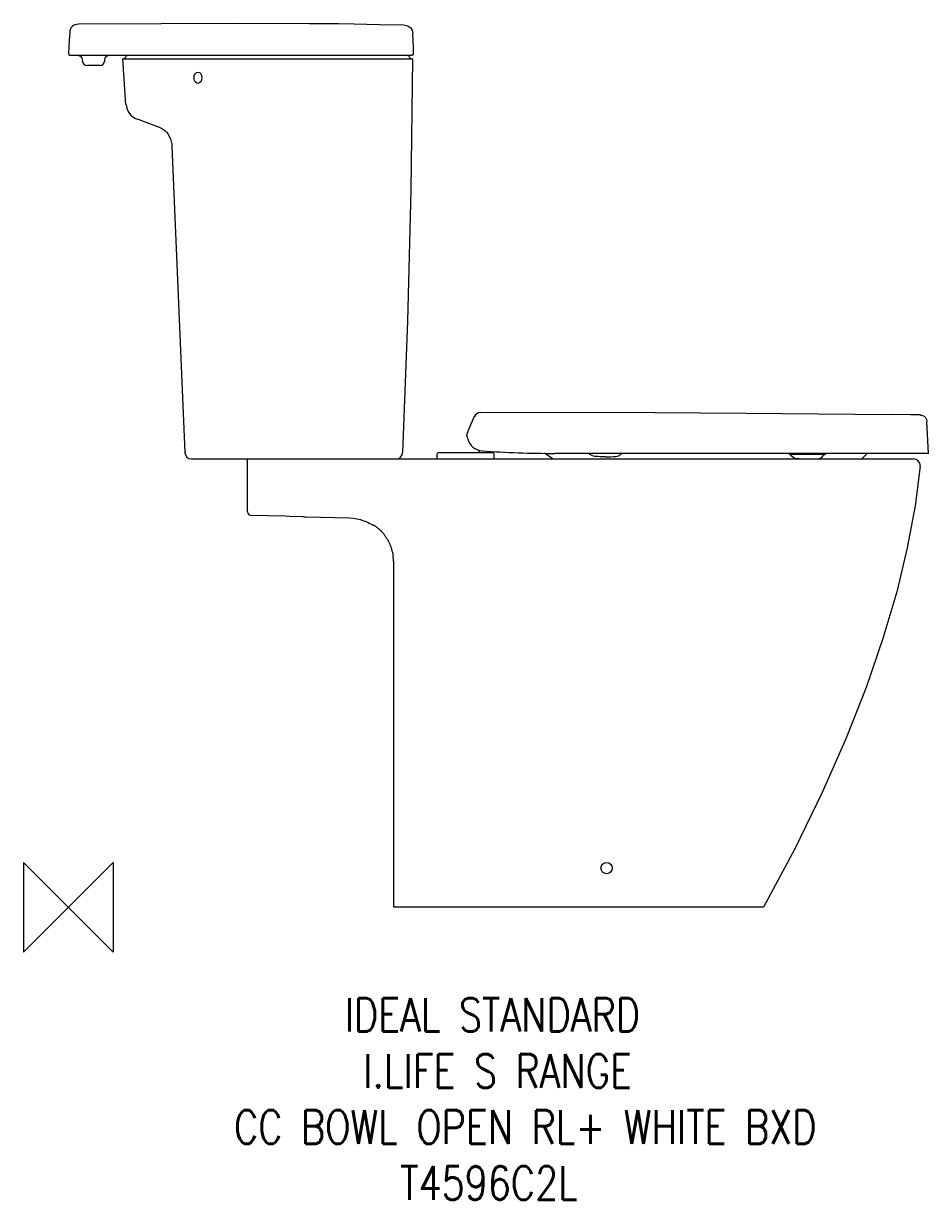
# Model space of a CAD drawing. Header units: millimetres. Extents: x 42881 to 43688, y -1469 to -419.
import ezdxf

# ---------------------------------------------------------------- set-up
doc = ezdxf.new("R2010")
doc.units = ezdxf.units.MM
doc.header["$LTSCALE"] = 54.820741
doc.layers.get('0').update_dxf_attribs({"linetype": 'CONTINUOUS'})
doc.layers.add('ORIGIN', color=6, linetype='CONTINUOUS')
doc.styles.get("Standard").update_dxf_attribs({"font": 'txt', "width": 0.8})

# ---------------------------------------------------------------- blocks, each defined once
blk = doc.blocks.new('ORIGIN')
at = {"layer": 'ORIGIN'}
blk.add_lwpolyline([(-20, 20), (-20, -20), (20, 20), (20, -20)], close=True, dxfattribs=at)

msp = doc.modelspace()

# ---------------------------------------------------------------- linework, layer by layer
at = {"color": 2, "linetype": 'Continuous'}
for p, q in [((43003.5, -419), (42929.9, -419.4)), ((43161.6, -419.1), (43135.7, -418.9)), ((43175.7, -419.3), (43161.6, -419.1)), ((42922, -446.9), (42922.8, -447.1)), ((42922.8, -447.1), (43226.7, -447.1)), ((42933.1, -450.8), (42933.3, -452.5)), ((42953.2, -452.5), (42953.4, -450.8)), ((42953.4, -450.8), (42953.4, -450.3)), ((42972.2, -490.9), (42969.4, -450.1)), ((42969.4, -450.1), (43227.7, -450.1)), ((43227.5, -446.9), (43226.7, -447.1)), ((42949.2, -456.1), (42937.2, -456.1)), ((42982.1, -503.9), (43001.9, -511.2)), ((43001.9, -511.2), (43003.4, -511.8)), ((43013.2, -528.5), (43024.6, -801.4)), ((43525.3, -766.2), (43654.8, -767.6)), ((43282.8, -769.3), (43277.9, -780.2)), ((43282.6, -769.9), (43283.2, -768.8)), ((43687.7, -802.2), (43686.2, -773.6)), ((43276.1, -785.9), (43276.9, -783.1)), ((43277, -789.1), (43276.1, -785.9)), ((43030.6, -807.1), (43674.4, -807.1)), ((43080.7, -854.3), (43080.7, -807.1)), ((43249.8, -807.1), (43249.8, -802.5)), ((43299.7, -801.7), (43250.6, -801.7)), ((43286.7, -799.3), (43286.7, -801.7)), ((43294.7, -800.2), (43294.7, -801.7)), ((43300.5, -807.1), (43300.5, -802.5)), ((43352.1, -806.7), (43345.3, -802.1)), ((43352.1, -806.7), (43352.7, -807.1)), ((43687.7, -802.2), (43354.5, -802.2)), ((43563.7, -802.2), (43563.7, -802.8)), ((43595.3, -803.3), (43564.2, -803.3)), ((43595.8, -802.8), (43595.9, -802.2)), ((43633.1, -802.2), (43629.8, -805.6)), ((43675.6, -807.2), (43674.4, -807.1)), ((43675.6, -807.2), (43674.4, -807.1)), ((43676.7, -807.6), (43675.6, -807.2)), ((43676.7, -807.6), (43675.6, -807.2)), ((43677.8, -808.1), (43676.7, -807.6)), ((43677.8, -808.1), (43676.7, -807.6)), ((43678.7, -808.9), (43677.8, -808.1)), ((43678.7, -808.9), (43677.8, -808.1)), ((43680, -810.9), (43678.7, -808.9)), ((43680, -810.9), (43678.7, -808.9)), ((43680.4, -813.7), (43680.4, -813.2)), ((43680.4, -813.7), (43680.4, -813.2)), ((43083.6, -857.3), (43114.4, -858)), ((43129.7, -858.4), (43129.7, -858.4)), ((43133, -858.9), (43171.4, -859.8)), ((43190.9, -865.3), (43191.3, -865.5)), ((43191.3, -865.5), (43192, -865.9)), ((43193.1, -866.4), (43193.1, -866.4)), ((43194.4, -867), (43194.5, -867.1)), ((43194.5, -867.1), (43194.7, -867.2)), ((43210.7, -898.6), (43210.7, -1207.1)), ((43540.7, -1207.1), (43210.7, -1207.1))]:
    msp.add_line(p, q, dxfattribs=at)
for points in [[(42929.9, -419.4), (42928.1, -419.5), (42926.5, -419.9), (42925.3, -420.5), (42924.2, -421.3), (42923.4, -422.2), (42922.7, -423.4), (42922.2, -425), (42922, -426.7)], [(43135.7, -418.9), (43072.2, -418.8), (43003.5, -419)], [(43220.2, -420.3), (43198.4, -419.8), (43175.7, -419.3)], [(42922, -426.7), (42921.5, -433.2), (42921.1, -439.4), (42920.9, -445.4)], [(43220.2, -420.3), (43222, -420.5), (43223.5, -420.9), (43224.8, -421.6), (43225.8, -422.3), (43226.6, -423.3), (43227.3, -424.6), (43227.7, -426.1), (43227.9, -427.9)], [(43228.6, -445.4), (43228.5, -440), (43228.3, -434.2), (43227.9, -427.9)], [(42929.1, -447.1), (42930, -447.2), (42930.9, -447.5), (42931.7, -448), (42932.3, -448.7), (42932.8, -449.5), (42933, -450.3), (42933.1, -450.8)], [(42953.4, -450.3), (42953.7, -449.5), (42954.2, -448.7), (42954.8, -448), (42955.6, -447.5), (42956.4, -447.2), (42957.3, -447.1)], [(43227.7, -450.1), (43226.1, -567.4), (43223.2, -684.2), (43218.9, -801.4)], [(43003.4, -511.8), (43005.1, -512.9), (43006.8, -514.2), (43008.3, -515.7), (43009.7, -517.5), (43010.8, -519.5), (43011.8, -521.7), (43012.5, -524), (43013, -526.4), (43013.2, -528.5)], [(43288.3, -765.8), (43403.4, -765.5), (43525.3, -766.2)], [(43680.3, -767.9), (43671.8, -767.8), (43654.8, -767.6)], [(43680.3, -767.9), (43681, -768), (43681.6, -768.1), (43682.3, -768.3)], [(43682.3, -768.3), (43683.8, -769.1), (43685, -770.3), (43685.9, -771.9), (43686.2, -773.6)], [(43399.8, -805.3), (43397.4, -805.2), (43395.1, -805.2), (43392.8, -805.1), (43390.4, -805), (43388.1, -804.4), (43386.2, -803.2), (43385.5, -802.2)], [(43399.8, -805.3), (43402.2, -805.2), (43404.5, -805.2), (43406.8, -805.1), (43409.1, -805), (43411.4, -804.4), (43413.4, -803.2), (43414.1, -802.2)], [(43572.6, -807.1), (43570.4, -807), (43568.1, -806.4), (43566.2, -805.1), (43564.8, -803.3)], [(43586.9, -807.1), (43589.1, -807), (43591.4, -806.4), (43593.4, -805.1), (43594.8, -803.3)], [(43627.9, -807.1), (43628.4, -806.9), (43629.8, -805.6)], [(43680.4, -813.7), (43675.9, -849.1), (43668.9, -886.4), (43659.4, -925.8), (43647.2, -967.2), (43632.2, -1010.9), (43614.1, -1056.7), (43592.9, -1104.7), (43568.5, -1154.8), (43540.7, -1207.1)], [(43680.4, -813.2), (43680.3, -812.1), (43680, -810.9)], [(43680.4, -813.2), (43680.3, -812.1), (43680, -810.9)], [(43114.4, -858), (43118.4, -858.1), (43129.6, -858.4)], [(43171.4, -859.8), (43174.9, -860), (43178.4, -860.6), (43181.2, -861.2)], [(43181.2, -861.2), (43182.6, -861.7), (43184.4, -862.3), (43186.1, -862.9), (43187.6, -863.6), (43189, -864.3), (43190.2, -864.9), (43190.9, -865.3)], [(43192, -865.9), (43192.2, -866), (43192.4, -866.1), (43192.7, -866.2), (43192.9, -866.3), (43193.1, -866.4)], [(43193.8, -866.6), (43193.8, -866.6), (43193.9, -866.6), (43194, -866.7), (43194.1, -866.8), (43194.2, -866.9), (43194.4, -867)], [(43194.7, -867.2), (43194.9, -867.4), (43195.1, -867.5), (43195.3, -867.6), (43195.5, -867.8), (43195.7, -868), (43196, -868.1), (43196.2, -868.3), (43196.4, -868.5), (43196.6, -868.7), (43196.9, -868.9), (43197.1, -869.1), (43197.3, -869.3), (43197.6, -869.5), (43197.8, -869.7), (43198, -869.9), (43198.3, -870.1), (43198.5, -870.3), (43198.8, -870.6), (43199, -870.8), (43199.3, -871.1), (43199.5, -871.3), (43199.8, -871.6), (43200.1, -871.9), (43200.3, -872.2), (43200.6, -872.5), (43200.9, -872.8), (43201.1, -873.1), (43201.4, -873.4), (43201.7, -873.8), (43202, -874.1), (43202.3, -874.5), (43202.6, -874.8), (43202.8, -875.2), (43203.1, -875.6), (43203.4, -876), (43203.7, -876.4), (43204, -876.8), (43204.3, -877.2), (43204.5, -877.7), (43204.8, -878.1), (43205.1, -878.6), (43205.4, -879), (43205.6, -879.5), (43205.9, -880), (43206.1, -880.5), (43206.4, -880.9), (43206.6, -881.5), (43206.9, -882), (43207.1, -882.5), (43207.4, -883), (43207.6, -883.6), (43207.8, -884.1), (43208.1, -884.7), (43208.3, -885.3), (43208.5, -885.9), (43208.7, -886.5), (43208.9, -887.1), (43209.1, -887.8), (43209.3, -888.4), (43209.4, -889.1), (43209.6, -889.8), (43209.8, -890.4), (43209.9, -891.1), (43210, -891.9), (43210.2, -892.6), (43210.3, -893.3), (43210.4, -894)], [(43210.7, -898.6), (43210.6, -896.5), (43210.5, -895.2), (43210.4, -894)]]:
    msp.add_lwpolyline(points, dxfattribs=at)
msp.add_circle((43400.7, -1172.1), 5, dxfattribs=at)
for centre, radius, start, end in [((42922.4, -445.4), 1.5, 178.2531, 254.545), ((42969.4, -447.1), 3, 270, 336.4218), ((42974, -449.1), 2, 90, 156.4218), ((43222.8, -449.1), 2, 23.5782, 90), ((43227.4, -447.1), 3, 203.5782, 270), ((43227.1, -445.4), 1.5, 285.0529, 1.2568), ((42937.2, -452.1), 4, 185, 270), ((42949.2, -452.1), 4, 270, 355), ((42987.2, -489.9), 15, 184, 250), ((43288.3, -771.8), 6, 90.2569, 155.7097), ((43295.6, -787.9), 19.3, 156.4388, 165.7427), ((43290.7, -785.9), 14, 193.1817, 265.8832), ((43030.6, -801.1), 6, 182.3982, 270), ((43212.9, -801.1), 6, 270, 357.5994), ((43250.6, -802.5), 0.8, 90, 180), ((43354.5, 97.8), 900, 265.8711, 270), ((43299.7, -802.5), 0.8, 0, 90), ((43564.2, -802.8), 0.5, 185, 270), ((43595.3, -802.8), 0.5, 270, 355), ((43083.7, -854.3), 3, 180, 268.6341), ((43133.2, -846.9), 12, 253.2794, 269), ((43180.7, -904.4), 40, 70.6685, 71.9149)]:
    msp.add_arc(centre, radius, start, end, dxfattribs=at)
msp.add_ellipse((43036.4, -467.1), major_axis=(-0.01, 5), ratio=0.707105, dxfattribs=at)

# ---------------------------------------------------------------- block references
at = {"color": 2, "linetype": 'Continuous', "xscale": -2, "yscale": 2, "zscale": 2}
msp.add_blockref('ORIGIN', (42920.9, -1207.1), dxfattribs=at)

# ---------------------------------------------------------------- texts
at = {"color": 2, "insert": (43002.7, -1288), "char_height": 6, "attachment_point": 1}
msp.add_mtext_dynamic_manual_height_columns('{\\Fsimplex|c204;\\H4.9999x;\\C256;\\c16777215;        \\Fsimplex|c0;  IDEAL STANDARD\\P           \\Fsimplex|c204;I.LIFE \\Fsimplex|c0;S RANGE\\P    CC BOWL OPEN RL+ WHITE BXD  \\Fsimplex|c204; ^I\\Fsimplex|c0;                              \\P             T4596C2L   }', width=882.501, gutter_width=1, heights=[0], dxfattribs=at)

doc.saveas('drawing.dxf')
